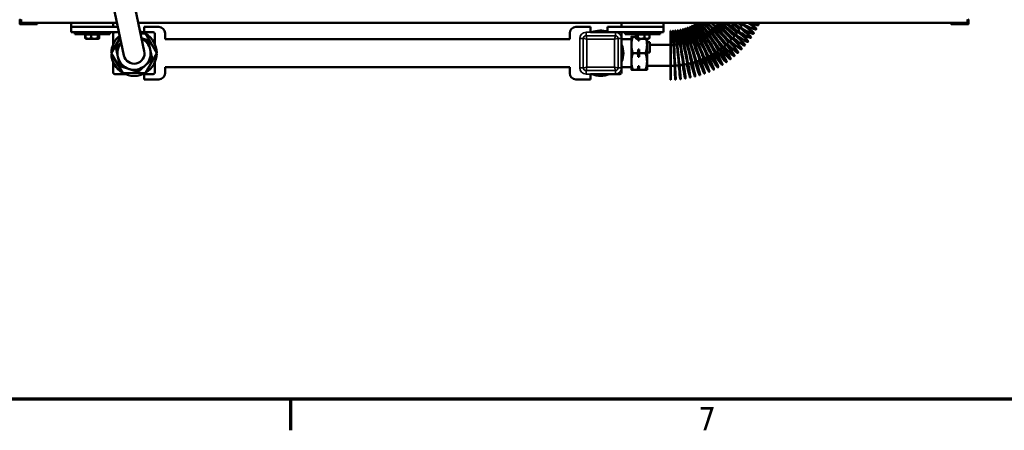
# Model space of a CAD drawing. Header units: inches. Extents: x 1 to 237, y 4 to 150.
# Tile 2 of 209: x 20 to 55, y 6 to 21. Entities that reach past the tile are written whole.
import ezdxf

# ---------------------------------------------------------------- set-up
doc = ezdxf.new("R2010")
doc.units = ezdxf.units.IN
doc.header["$LTSCALE"] = 7
doc.header["$MEASUREMENT"] = 0
for name, color, linetype, lineweight in [('Border (ANSI)', 7, 'Continuous', 70), ('Visible (ANSI)', 7, 'Continuous', 50), ('Visible Narrow (ANSI)', 7, 'Continuous', 35)]:
    doc.layers.add(name, color=color, linetype=linetype, lineweight=lineweight)
doc.styles.add('Dimension Text', font='tahoma.ttf')

# ---------------------------------------------------------------- blocks, each defined once
blk = doc.blocks.new('Borders Default Border')
at = {"layer": 'Border (ANSI)'}
blk.add_line((4.25, 1), (4.25, 0.84), dxfattribs=at)
at = {"layer": 'Border (ANSI)', "flags": 128}
blk.add_lwpolyline([(0.5, 1), (0.5, 21), (33.5, 21), (33.5, 1), (0.5, 1)], dxfattribs=at)
at = {"layer": 'Border (ANSI)', "insert": (6.3378, 0.84), "char_height": 0.12, "attachment_point": 7, "style": 'Dimension Text'}
blk.add_mtext('7', dxfattribs=at)

msp = doc.modelspace()

# ---------------------------------------------------------------- linework, layer by layer
at = {"layer": 'Visible (ANSI)'}
for p, q in [((23.232, 21.896), (23.781, 19.316)), ((24.514, 19.472), (23.966, 22.052)), ((20.053, 20.589), (20.053, 20.444)), ((20.108, 20.484), (20.108, 20.602)), ((20.108, 20.484), (23.532, 20.484)), ((20.678, 20.444), (20.678, 20.484)), ((21.897, 20.334), (21.897, 20.484)), ((23.397, 20.334), (23.397, 20.484)), ((24.299, 20.484), (54.006, 20.484)), ((41.617, 20.334), (41.617, 20.484)), ((43.117, 20.334), (43.117, 20.484)), ((44.298, 20.462), (44.311, 20.471)), ((53.423, 20.484), (53.423, 20.444)), ((54.006, 20.484), (54.006, 20.602)), ((54.048, 20.444), (54.048, 20.589)), ((20.065, 20.432), (20.665, 20.432)), ((21.897, 20.334), (22.233, 20.334)), ((21.897, 20.144), (21.897, 20.334)), ((21.897, 20.144), (22.597, 20.144)), ((22.02, 20.076), (22.02, 20.144)), ((22.233, 20.334), (23.062, 20.334)), ((22.597, 20.144), (22.697, 20.144)), ((22.697, 20.144), (23.457, 20.144)), ((23.062, 20.334), (23.564, 20.334)), ((23.274, 20.076), (23.274, 20.144)), ((23.605, 20.144), (23.457, 20.144)), ((24.837, 20.144), (24.46, 20.144)), ((24.507, 20.144), (24.507, 20.334)), ((24.507, 20.334), (25.037, 20.334)), ((25.257, 20.114), (25.257, 19.894)), ((39.757, 19.894), (39.757, 20.114)), ((39.977, 20.334), (40.507, 20.334)), ((40.507, 20.334), (40.507, 20.144)), ((40.507, 20.144), (41.392, 20.144)), ((40.865, 20.206), (40.878, 20.214)), ((40.878, 20.214), (40.891, 20.206)), ((41.117, 20.334), (41.953, 20.334)), ((41.117, 20.144), (41.117, 20.334)), ((41.392, 20.144), (41.557, 20.144)), ((41.557, 20.144), (42.317, 20.144)), ((41.74, 20.076), (41.74, 20.144)), ((41.953, 20.334), (42.782, 20.334)), ((42.317, 20.144), (42.417, 20.144)), ((42.417, 20.144), (43.117, 20.144)), ((42.782, 20.334), (43.117, 20.334)), ((42.994, 20.076), (42.994, 20.144)), ((43.117, 20.144), (43.117, 20.334)), ((43.363, 18.446), (43.363, 20.196)), ((43.363, 20.196), (43.379, 20.196)), ((43.379, 18.446), (43.379, 20.196)), ((43.452, 20.198), (43.468, 20.199)), ((43.542, 20.205), (43.558, 20.207)), ((43.631, 20.216), (43.646, 20.219)), ((43.719, 20.232), (43.734, 20.235)), ((43.806, 20.252), (43.822, 20.256)), ((43.892, 20.277), (43.907, 20.281)), ((43.977, 20.306), (43.992, 20.311)), ((44.06, 20.339), (44.075, 20.345)), ((44.141, 20.376), (44.156, 20.383)), ((44.221, 20.417), (44.235, 20.425)), ((46.435, 20.247), (46.443, 20.261)), ((46.518, 20.405), (46.525, 20.419)), ((53.435, 20.432), (54.035, 20.432)), ((22.02, 20.076), (23.274, 20.076)), ((22.395, 20.06), (22.395, 19.932)), ((22.395, 20.06), (22.413, 20.06)), ((22.426, 19.914), (22.399, 19.93)), ((22.413, 20.06), (22.413, 19.932)), ((22.413, 20.06), (22.513, 20.06)), ((22.428, 19.913), (22.426, 19.914)), ((22.428, 20.06), (22.428, 20.076)), ((22.428, 19.913), (22.513, 19.913)), ((22.513, 20.06), (22.612, 20.06)), ((22.513, 19.913), (22.729, 19.913)), ((22.612, 20.06), (22.612, 19.932)), ((22.612, 20.06), (22.729, 20.06)), ((22.729, 20.06), (22.847, 20.06)), ((22.729, 19.913), (22.864, 19.913)), ((22.847, 20.06), (22.847, 19.932)), ((22.847, 20.06), (22.864, 20.06)), ((22.864, 20.06), (22.882, 20.06)), ((22.864, 19.913), (22.866, 19.913)), ((22.866, 20.06), (22.866, 20.076)), ((22.866, 19.913), (22.869, 19.914)), ((22.869, 19.914), (22.896, 19.93)), ((22.882, 20.06), (22.9, 20.06)), ((22.882, 20.06), (22.882, 19.932)), ((22.9, 20.06), (22.9, 19.932)), ((23.646, 19.948), (23.328, 19.39)), ((23.397, 20.084), (23.397, 19.706)), ((24.554, 20.106), (24.38, 20.105)), ((24.967, 19.398), (24.554, 20.106)), ((24.897, 20.084), (24.897, 19.706)), ((39.757, 19.894), (25.257, 19.894)), ((41.617, 20.084), (41.617, 19.919)), ((41.617, 19.919), (41.617, 18.869)), ((41.967, 19.894), (41.617, 19.894)), ((41.74, 20.076), (42.994, 20.076)), ((41.967, 19.987), (41.967, 19.691)), ((42.121, 19.987), (42.02, 19.987)), ((42.121, 20.06), (42.121, 19.932)), ((42.121, 20.06), (42.158, 20.06)), ((42.148, 19.913), (42.139, 19.919)), ((42.148, 20.06), (42.148, 20.076)), ((42.148, 19.913), (42.158, 19.913)), ((42.158, 20.06), (42.194, 20.06)), ((42.158, 19.913), (42.317, 19.913)), ((42.194, 20.06), (42.317, 20.06)), ((42.194, 20.06), (42.194, 19.932)), ((42.21, 19.855), (42.21, 19.913)), ((42.243, 19.855), (42.21, 19.855)), ((42.243, 19.855), (42.243, 19.913)), ((42.317, 20.06), (42.44, 20.06)), ((42.317, 19.913), (42.527, 19.913)), ((42.44, 20.06), (42.527, 20.06)), ((42.44, 20.06), (42.44, 19.932)), ((42.527, 20.06), (42.614, 20.06)), ((42.527, 19.691), (42.527, 19.913)), ((42.527, 19.913), (42.586, 19.913)), ((42.527, 19.786), (42.623, 19.786)), ((42.586, 20.06), (42.586, 20.076)), ((42.586, 19.913), (42.596, 19.919)), ((42.614, 20.06), (42.614, 19.932)), ((42.623, 19.786), (42.623, 19.422)), ((46.141, 19.803), (46.151, 19.816)), ((46.247, 19.946), (46.256, 19.959)), ((46.345, 20.094), (46.353, 20.108)), ((41.967, 19.691), (41.967, 19.097)), ((42.21, 19.262), (42.21, 19.526)), ((42.21, 19.526), (42.243, 19.526)), ((42.243, 19.262), (42.243, 19.526)), ((42.527, 19.097), (42.527, 19.691)), ((42.527, 19.422), (42.623, 19.422)), ((42.623, 19.696), (43.363, 19.696)), ((45.783, 19.409), (45.795, 19.42)), ((45.909, 19.534), (45.92, 19.546)), ((46.028, 19.666), (46.039, 19.678)), ((23.328, 19.39), (23.741, 18.682)), ((23.397, 19.081), (23.397, 18.704)), ((24.561, 18.686), (24.967, 19.398)), ((24.897, 19.081), (24.897, 18.704)), ((41.967, 19.097), (41.967, 18.8)), ((42.199, 19.394), (42.02, 19.394)), ((42.243, 19.262), (42.21, 19.262)), ((42.474, 19.394), (42.254, 19.394)), ((42.527, 18.8), (42.527, 19.097)), ((45.369, 19.073), (45.382, 19.082)), ((45.513, 19.178), (45.525, 19.187)), ((45.651, 19.29), (45.663, 19.3)), ((39.757, 18.894), (25.257, 18.894)), ((25.257, 18.894), (25.257, 18.674)), ((39.757, 18.674), (39.757, 18.894)), ((41.967, 18.894), (41.617, 18.894)), ((41.617, 18.869), (41.617, 18.704)), ((42.199, 18.8), (42.02, 18.8)), ((42.21, 18.8), (42.21, 18.933)), ((42.21, 18.933), (42.243, 18.933)), ((42.243, 18.8), (42.21, 18.8)), ((42.243, 18.8), (42.243, 18.933)), ((42.474, 18.8), (42.254, 18.8)), ((42.527, 18.946), (43.363, 18.946)), ((44.747, 18.729), (44.762, 18.736)), ((44.909, 18.803), (44.924, 18.81)), ((45.067, 18.885), (45.081, 18.893)), ((45.22, 18.975), (45.234, 18.984)), ((23.835, 18.644), (23.457, 18.644)), ((23.741, 18.682), (24.561, 18.686)), ((24.837, 18.644), (24.46, 18.644)), ((24.507, 18.454), (24.507, 18.644)), ((25.037, 18.454), (24.507, 18.454)), ((40.507, 18.454), (39.977, 18.454)), ((41.392, 18.644), (40.507, 18.644)), ((40.507, 18.644), (40.507, 18.454)), ((40.857, 18.574), (40.844, 18.582)), ((40.87, 18.581), (40.857, 18.574)), ((41.557, 18.644), (41.392, 18.644)), ((43.363, 18.446), (43.379, 18.446)), ((43.54, 18.45), (43.556, 18.451)), ((43.718, 18.464), (43.734, 18.466)), ((43.894, 18.486), (43.91, 18.489)), ((44.069, 18.518), (44.085, 18.521)), ((44.243, 18.558), (44.258, 18.562)), ((44.414, 18.606), (44.429, 18.611)), ((44.582, 18.664), (44.597, 18.669))]:
    msp.add_line(p, q, dxfattribs=at)
for centre, radius, start, end in [((20.065, 20.589), 0.0125, 90, 180), ((54.035, 20.589), 0.0125, 0, 90), ((20.065, 20.444), 0.0125, 180, 270), ((20.665, 20.444), 0.0125, 270, 0), ((23.457, 20.084), 0.06, 90, 180), ((24.147, 19.394), 0.812, 61.1853, 74.5136), ((24.837, 20.084), 0.06, 0, 90), ((25.037, 20.114), 0.22, 0, 90), ((39.977, 20.114), 0.22, 90, 180), ((40.867, 19.394), 0.812, 72.0798, 112.6199), ((41.557, 20.084), 0.06, 0, 90), ((53.435, 20.444), 0.0125, 180, 270), ((54.035, 20.444), 0.0125, 270, 0), ((24.147, 19.394), 0.812, 129.4864, 179.3679), ((24.147, 19.394), 0.594, 141.1471, 192.3816), ((24.147, 19.394), 0.594, 12.3816, 62.8529), ((24.147, 19.394), 0.812, 1.1853, 59.3679), ((40.867, 19.394), 0.812, 139.8242, 139.8251), ((40.867, 19.394), 0.812, 130.1749, 130.1758), ((24.147, 19.394), 0.375, 192, 12), ((24.147, 19.394), 0.594, 312.3816, 12.3816), ((40.867, 19.394), 0.812, 337.3801, 22.6199), ((24.147, 19.394), 0.812, 181.1853, 239.3679), ((24.147, 19.394), 0.594, 192.3816, 252.3816), ((24.147, 19.394), 0.812, 301.1853, 359.3679), ((23.457, 18.704), 0.06, 180, 270), ((24.147, 19.394), 0.594, 252.3816, 312.3816), ((24.837, 18.704), 0.06, 270, 0), ((40.867, 19.394), 0.812, 220.1749, 220.1758), ((40.867, 19.394), 0.812, 229.8242, 229.8251), ((40.867, 19.394), 0.812, 310.1749, 310.1758), ((40.867, 19.394), 0.812, 319.8242, 319.8251), ((41.557, 18.704), 0.06, 270, 0), ((24.147, 19.394), 0.812, 241.1853, 299.3679), ((25.037, 18.674), 0.22, 270, 0), ((39.977, 18.674), 0.22, 180, 270), ((40.867, 19.394), 0.812, 247.3801, 292.6199)]:
    msp.add_arc(centre, radius, start, end, dxfattribs=at)
for centre, major_axis, ratio, start_param, end_param in [((44.644, 19.651), (-0.423, 0.766), 0.046514, 2.013424, 7.410694), ((44.759, 19.719), (-0.461, 0.744), 0.050699, 2.013371, 7.410623), ((44.773, 19.727), (-0.461, 0.744), 0.050699, 3.141593, 6.283185), ((44.871, 19.792), (-0.498, 0.719), 0.054754, 0.241639, 1.127362), ((44.871, 19.792), (-0.498, 0.719), 0.054754, 2.013314, 5.965715), ((44.884, 19.801), (-0.498, 0.719), 0.054754, 3.141593, 5.923059), ((44.979, 19.871), (-0.534, 0.693), 0.058668, 0.442281, 1.127284), ((44.979, 19.871), (0.534, -0.693), 0.058668, 5.154848, 8.892152), ((44.991, 19.881), (0.534, -0.693), 0.058668, 0, 2.579768), ((45.082, 19.955), (-0.568, 0.665), 0.062431, 0.600254, 1.127204), ((45.082, 19.955), (0.568, -0.665), 0.062431, 5.154788, 8.717928), ((45.094, 19.965), (0.568, -0.665), 0.062431, 0, 2.409542), ((45.182, 20.044), (-0.601, 0.636), 0.066035, 0.74643, 0.961986), ((45.182, 20.044), (0.601, -0.636), 0.066035, 5.154727, 8.553547), ((45.193, 20.055), (0.601, -0.636), 0.066035, 0, 2.246808), ((45.276, 20.138), (0.633, -0.604), 0.069468, 5.154666, 8.388105), ((45.287, 20.15), (0.633, -0.604), 0.069468, 0, 2.081911), ((45.366, 20.237), (0.284, -0.245), 0.072724, 0, 3.141593), ((45.366, 20.237), (0.663, -0.571), 0.072724, 5.154604, 8.214518), ((45.376, 20.249), (0.663, -0.571), 0.072724, 0, 1.908118), ((45.45, 20.34), (0.296, -0.23), 0.075792, 0, 2.142936), ((45.45, 20.34), (0.691, -0.537), 0.075792, 5.154544, 8.025962), ((45.46, 20.353), (0.691, -0.537), 0.075792, 0, 1.718647), ((45.529, 20.448), (0.307, -0.215), 0.078667, 0, 1.626896), ((45.529, 20.448), (0.717, -0.501), 0.078667, 5.154485, 7.813728), ((45.539, 20.461), (0.717, -0.501), 0.078667, 0, 1.504591), ((45.603, 20.559), (0.318, -0.199), 0.081339, 0, 1.05872), ((45.603, 20.559), (0.742, -0.464), 0.081339, 5.154428, 7.563996), ((45.612, 20.572), (0.742, -0.464), 0.081339, 0, 1.251497), ((45.671, 20.674), (0.764, -0.426), 0.083802, 5.154374, 7.24892), ((45.679, 20.687), (0.764, -0.426), 0.083802, 0, 0.929413), ((45.733, 20.792), (0.785, -0.387), 0.086051, 5.440213, 6.780406), ((45.74, 20.806), (0.785, -0.387), 0.086051, 0, 0.436196), ((43.496, 19.324), (-0.044, 0.874), 0.004855, 2.013704, 7.411066), ((43.512, 19.325), (-0.044, 0.874), 0.004855, 3.141593, 6.283185), ((43.63, 19.334), (-0.088, 0.871), 0.009697, 2.013695, 7.411054), ((43.646, 19.336), (-0.088, 0.871), 0.009697, 3.141593, 6.283185), ((43.762, 19.351), (-0.132, 0.865), 0.014514, 2.01368, 7.411034), ((43.778, 19.354), (-0.132, 0.865), 0.014514, 3.141593, 6.283185), ((43.894, 19.375), (-0.175, 0.857), 0.019294, 2.013659, 7.411006), ((43.91, 19.378), (-0.175, 0.857), 0.019294, 3.141593, 6.283185), ((44.024, 19.405), (-0.218, 0.847), 0.024024, 2.013632, 7.41097), ((44.04, 19.409), (-0.218, 0.847), 0.024024, 3.141593, 6.283185), ((44.153, 19.442), (-0.261, 0.835), 0.028693, 2.0136, 7.410927), ((44.168, 19.446), (-0.261, 0.835), 0.028693, 3.141593, 6.283185), ((44.28, 19.485), (-0.303, 0.821), 0.033288, 2.013562, 7.410878), ((44.295, 19.49), (-0.303, 0.821), 0.033288, 3.141593, 6.283185), ((44.404, 19.534), (-0.344, 0.805), 0.037797, 2.01352, 7.410822), ((44.418, 19.54), (-0.344, 0.805), 0.037797, 3.141593, 6.283185), ((44.525, 19.59), (-0.384, 0.786), 0.04221, 2.013474, 7.41076), ((44.54, 19.597), (-0.384, 0.786), 0.04221, 3.141593, 6.283185), ((44.658, 19.659), (-0.423, 0.766), 0.046514, 3.141593, 6.283185), ((44.979, 19.871), (0.229, -0.297), 0.058668, 0, 3.141593), ((45.082, 19.955), (0.244, -0.285), 0.062431, 0, 3.141593), ((45.182, 20.044), (0.258, -0.272), 0.066035, 0, 3.141593), ((45.276, 20.138), (0.271, -0.259), 0.069468, 0, 3.141593), ((44.024, 19.405), (0.094, -0.363), 0.024024, 0, 3.141593), ((44.153, 19.442), (0.112, -0.358), 0.028693, 0, 3.141593), ((44.28, 19.485), (0.13, -0.352), 0.033288, 0, 3.141593), ((44.404, 19.534), (0.147, -0.345), 0.037797, 0, 3.141593), ((44.525, 19.59), (0.165, -0.337), 0.04221, 0, 3.141593), ((44.644, 19.651), (0.181, -0.328), 0.046514, 0, 3.141593), ((44.759, 19.719), (0.198, -0.319), 0.050699, 0, 3.141593), ((44.871, 19.792), (0.214, -0.308), 0.054754, 0, 3.141593), ((43.496, 19.324), (0.019, -0.375), 0.004855, 0, 3.141593), ((43.63, 19.334), (0.038, -0.373), 0.009697, 0, 3.141593), ((43.762, 19.351), (0.057, -0.371), 0.014514, 0, 3.141593), ((43.894, 19.375), (0.075, -0.367), 0.019294, 0, 3.141593)]:
    msp.add_ellipse(centre, major_axis=major_axis, ratio=ratio, start_param=start_param, end_param=end_param, dxfattribs=at)
for points, knots in [([(45.053, 20.449), (45.054, 20.45), (45.055, 20.451), (45.06, 20.457), (45.065, 20.462), (45.073, 20.472), (45.078, 20.477), (45.082, 20.482)], [2.41290572, 2.41290572, 2.41290572, 2.41290572, 2.41475704, 2.41475704, 2.4234789, 2.4234789, 2.43220076, 2.43220076, 2.43220076, 2.43220076]), ([(45.963, 20.428), (45.966, 20.433), (45.969, 20.438), (45.976, 20.451), (45.981, 20.459), (45.988, 20.473), (45.991, 20.478), (45.995, 20.484)], [2.61091916, 2.61091916, 2.61091916, 2.61091916, 2.61673889, 2.61673889, 2.62581152, 2.62581152, 2.63218273, 2.63218273, 2.63218273, 2.63218273]), ([(44.706, 20.135), (44.71, 20.138), (44.714, 20.141), (44.724, 20.148), (44.729, 20.152), (44.739, 20.16), (44.745, 20.164), (44.75, 20.168)], [2.20504614, 2.20504614, 2.20504614, 2.20504614, 2.21207322, 2.21207322, 2.22079529, 2.22079529, 2.22951737, 2.22951737, 2.22951737, 2.22951737]), ([(44.799, 20.207), (44.802, 20.209), (44.805, 20.212), (44.814, 20.219), (44.819, 20.223), (44.829, 20.232), (44.834, 20.236), (44.839, 20.24)], [2.25709195, 2.25709195, 2.25709195, 2.25709195, 2.26274417, 2.26274417, 2.27146619, 2.27146619, 2.28018822, 2.28018822, 2.28018822, 2.28018822]), ([(44.888, 20.283), (44.89, 20.285), (44.893, 20.288), (44.9, 20.294), (44.905, 20.299), (44.914, 20.308), (44.919, 20.312), (44.924, 20.317)], [2.30908613, 2.30908613, 2.30908613, 2.30908613, 2.31341513, 2.31341513, 2.3221371, 2.3221371, 2.33085907, 2.33085907, 2.33085907, 2.33085907]), ([(44.973, 20.364), (44.974, 20.366), (44.976, 20.367), (44.982, 20.374), (44.987, 20.378), (44.996, 20.388), (45, 20.393), (45.005, 20.397)], [2.36102517, 2.36102517, 2.36102517, 2.36102517, 2.36408609, 2.36408609, 2.372808, 2.372808, 2.38152991, 2.38152991, 2.38152991, 2.38152991]), ([(45.697, 20.048), (45.702, 20.055), (45.707, 20.061), (45.718, 20.074), (45.724, 20.082), (45.735, 20.096), (45.741, 20.103), (45.746, 20.11)], [2.45663064, 2.45663064, 2.45663064, 2.45663064, 2.46472651, 2.46472651, 2.47379906, 2.47379906, 2.48287161, 2.48287161, 2.48287161, 2.48287161]), ([(45.792, 20.171), (45.797, 20.176), (45.801, 20.182), (45.81, 20.196), (45.816, 20.203), (45.826, 20.218), (45.832, 20.225), (45.837, 20.233)], [2.50811181, 2.50811181, 2.50811181, 2.50811181, 2.5153973, 2.5153973, 2.52446988, 2.52446988, 2.53354246, 2.53354246, 2.53354246, 2.53354246]), ([(45.881, 20.297), (45.884, 20.303), (45.888, 20.308), (45.897, 20.321), (45.901, 20.329), (45.911, 20.344), (45.916, 20.352), (45.921, 20.36)], [2.55954199, 2.55954199, 2.55954199, 2.55954199, 2.56606809, 2.56606809, 2.5751407, 2.5751407, 2.58421331, 2.58421331, 2.58421331, 2.58421331]), ([(43.85, 19.749), (43.851, 19.749), (43.852, 19.749), (43.86, 19.751), (43.867, 19.752), (43.88, 19.755), (43.886, 19.757), (43.899, 19.76), (43.905, 19.762), (43.918, 19.765), (43.924, 19.766), (43.931, 19.768)], [1.78726977, 1.78726977, 1.78726977, 1.78726977, 1.78926104, 1.78926104, 1.79798342, 1.79798342, 1.8067058, 1.8067058, 1.81542819, 1.81542819, 1.82415057, 1.82415057, 1.82415057, 1.82415057]), ([(43.965, 19.777), (43.965, 19.777), (43.965, 19.777), (43.972, 19.779), (43.978, 19.781), (43.991, 19.784), (43.997, 19.786), (44.01, 19.79), (44.016, 19.792), (44.029, 19.796), (44.035, 19.797), (44.041, 19.799)], [1.83959237, 1.83959237, 1.83959237, 1.83959237, 1.83993198, 1.83993198, 1.84865434, 1.84865434, 1.8573767, 1.8573767, 1.86609906, 1.86609906, 1.87482142, 1.87482142, 1.87482142, 1.87482142]), ([(44.078, 19.811), (44.083, 19.813), (44.089, 19.815), (44.1, 19.819), (44.106, 19.821), (44.119, 19.825), (44.125, 19.827), (44.137, 19.832), (44.144, 19.834), (44.15, 19.836)], [1.89189427, 1.89189427, 1.89189427, 1.89189427, 1.89932528, 1.89932528, 1.90804761, 1.90804761, 1.91676994, 1.91676994, 1.92549227, 1.92549227, 1.92549227, 1.92549227]), ([(44.189, 19.851), (44.193, 19.853), (44.198, 19.855), (44.208, 19.859), (44.214, 19.861), (44.226, 19.866), (44.232, 19.869), (44.244, 19.874), (44.25, 19.876), (44.256, 19.879)], [1.9441714, 1.9441714, 1.9441714, 1.9441714, 1.94999623, 1.94999623, 1.95871853, 1.95871853, 1.96744082, 1.96744082, 1.97616312, 1.97616312, 1.97616312, 1.97616312]), ([(44.298, 19.897), (44.301, 19.899), (44.304, 19.9), (44.313, 19.904), (44.319, 19.907), (44.331, 19.912), (44.337, 19.915), (44.349, 19.921), (44.355, 19.924), (44.361, 19.927)], [1.99641972, 1.99641972, 1.99641972, 1.99641972, 2.00066719, 2.00066719, 2.00938945, 2.00938945, 2.01811171, 2.01811171, 2.02683397, 2.02683397, 2.02683397, 2.02683397]), ([(44.405, 19.949), (44.407, 19.95), (44.409, 19.951), (44.416, 19.954), (44.422, 19.958), (44.434, 19.964), (44.439, 19.967), (44.451, 19.973), (44.457, 19.976), (44.463, 19.979)], [2.04863524, 2.04863524, 2.04863524, 2.04863524, 2.05133817, 2.05133817, 2.06006038, 2.06006038, 2.0687826, 2.0687826, 2.07750482, 2.07750482, 2.07750482, 2.07750482]), ([(44.508, 20.005), (44.509, 20.006), (44.51, 20.006), (44.516, 20.01), (44.522, 20.013), (44.533, 20.02), (44.539, 20.024), (44.55, 20.03), (44.556, 20.034), (44.561, 20.037)], [2.10081405, 2.10081405, 2.10081405, 2.10081405, 2.10200915, 2.10200915, 2.11073132, 2.11073132, 2.1194535, 2.1194535, 2.12817567, 2.12817567, 2.12817567, 2.12817567]), ([(44.609, 20.068), (44.614, 20.071), (44.619, 20.075), (44.63, 20.082), (44.636, 20.085), (44.646, 20.093), (44.652, 20.096), (44.657, 20.1)], [2.15295227, 2.15295227, 2.15295227, 2.15295227, 2.16140227, 2.16140227, 2.17012439, 2.17012439, 2.17884652, 2.17884652, 2.17884652, 2.17884652]), ([(45.375, 19.713), (45.376, 19.714), (45.378, 19.715), (45.386, 19.722), (45.393, 19.728), (45.406, 19.741), (45.413, 19.747), (45.426, 19.759), (45.433, 19.766), (45.439, 19.772)], [2.30190324, 2.30190324, 2.30190324, 2.30190324, 2.30364169, 2.30364169, 2.31271415, 2.31271415, 2.32178661, 2.32178661, 2.33085907, 2.33085907, 2.33085907, 2.33085907]), ([(45.488, 19.819), (45.489, 19.82), (45.489, 19.82), (45.496, 19.827), (45.503, 19.834), (45.516, 19.847), (45.522, 19.853), (45.535, 19.866), (45.541, 19.873), (45.547, 19.879)], [2.35352404, 2.35352404, 2.35352404, 2.35352404, 2.35431245, 2.35431245, 2.36338494, 2.36338494, 2.37245743, 2.37245743, 2.38152991, 2.38152991, 2.38152991, 2.38152991]), ([(45.596, 19.931), (45.602, 19.938), (45.608, 19.945), (45.62, 19.958), (45.626, 19.965), (45.638, 19.978), (45.644, 19.985), (45.65, 19.992)], [2.40510063, 2.40510063, 2.40510063, 2.40510063, 2.41405573, 2.41405573, 2.42312825, 2.42312825, 2.43220076, 2.43220076, 2.43220076, 2.43220076]), ([(43.379, 19.696), (43.385, 19.696), (43.392, 19.696), (43.405, 19.696), (43.412, 19.697), (43.425, 19.697), (43.431, 19.697), (43.445, 19.697), (43.451, 19.698), (43.464, 19.698), (43.471, 19.699), (43.477, 19.699)], [1.57785502, 1.57785502, 1.57785502, 1.57785502, 1.58657745, 1.58657745, 1.59529988, 1.59529988, 1.60402231, 1.60402231, 1.61274475, 1.61274475, 1.62146718, 1.62146718, 1.62146718, 1.62146718]), ([(43.497, 19.7), (43.503, 19.7), (43.508, 19.701), (43.52, 19.701), (43.526, 19.702), (43.539, 19.703), (43.546, 19.703), (43.559, 19.704), (43.566, 19.705), (43.579, 19.706), (43.585, 19.707), (43.592, 19.708)], [1.63021905, 1.63021905, 1.63021905, 1.63021905, 1.63724832, 1.63724832, 1.64597074, 1.64597074, 1.65469317, 1.65469317, 1.6634156, 1.6634156, 1.67213803, 1.67213803, 1.67213803, 1.67213803]), ([(43.616, 19.71), (43.62, 19.711), (43.624, 19.711), (43.634, 19.712), (43.641, 19.713), (43.654, 19.715), (43.66, 19.716), (43.673, 19.717), (43.68, 19.718), (43.693, 19.72), (43.699, 19.721), (43.706, 19.722)], [1.68257896, 1.68257896, 1.68257896, 1.68257896, 1.6879192, 1.6879192, 1.69664162, 1.69664162, 1.70536404, 1.70536404, 1.71408646, 1.71408646, 1.72280887, 1.72280887, 1.72280887, 1.72280887]), ([(43.733, 19.726), (43.736, 19.727), (43.738, 19.727), (43.748, 19.729), (43.754, 19.73), (43.767, 19.732), (43.774, 19.733), (43.787, 19.736), (43.793, 19.737), (43.806, 19.74), (43.812, 19.741), (43.819, 19.742)], [1.73493059, 1.73493059, 1.73493059, 1.73493059, 1.73859011, 1.73859011, 1.74731251, 1.74731251, 1.75603492, 1.75603492, 1.76475732, 1.76475732, 1.77347972, 1.77347972, 1.77347972, 1.77347972]), ([(45.004, 19.43), (45.008, 19.433), (45.012, 19.435), (45.024, 19.443), (45.032, 19.448), (45.047, 19.458), (45.054, 19.463), (45.069, 19.473), (45.077, 19.479), (45.084, 19.484)], [2.14680089, 2.14680089, 2.14680089, 2.14680089, 2.15162941, 2.15162941, 2.16070178, 2.16070178, 2.16977415, 2.16977415, 2.17884652, 2.17884652, 2.17884652, 2.17884652]), ([(45.133, 19.518), (45.136, 19.52), (45.139, 19.522), (45.149, 19.53), (45.157, 19.535), (45.171, 19.546), (45.179, 19.552), (45.193, 19.563), (45.2, 19.568), (45.208, 19.574)], [2.19853904, 2.19853904, 2.19853904, 2.19853904, 2.20230017, 2.20230017, 2.21137257, 2.21137257, 2.22044497, 2.22044497, 2.22951737, 2.22951737, 2.22951737, 2.22951737]), ([(45.257, 19.612), (45.259, 19.614), (45.261, 19.616), (45.27, 19.623), (45.277, 19.629), (45.291, 19.641), (45.298, 19.646), (45.312, 19.658), (45.319, 19.664), (45.326, 19.67)], [2.25024071, 2.25024071, 2.25024071, 2.25024071, 2.25297094, 2.25297094, 2.26204336, 2.26204336, 2.27111579, 2.27111579, 2.28018822, 2.28018822, 2.28018822, 2.28018822]), ([(44.152, 19.051), (44.154, 19.051), (44.157, 19.052), (44.169, 19.055), (44.177, 19.058), (44.195, 19.063), (44.204, 19.065), (44.221, 19.07), (44.23, 19.073), (44.247, 19.078), (44.256, 19.081), (44.265, 19.084)], [1.83576509, 1.83576509, 1.83576509, 1.83576509, 1.83853248, 1.83853248, 1.84760471, 1.84760471, 1.85667695, 1.85667695, 1.86574919, 1.86574919, 1.87482142, 1.87482142, 1.87482142, 1.87482142]), ([(44.302, 19.095), (44.303, 19.096), (44.305, 19.096), (44.315, 19.1), (44.323, 19.102), (44.341, 19.108), (44.349, 19.111), (44.366, 19.117), (44.375, 19.12), (44.392, 19.126), (44.401, 19.13), (44.409, 19.133)], [1.88766188, 1.88766188, 1.88766188, 1.88766188, 1.88920326, 1.88920326, 1.89827551, 1.89827551, 1.90734777, 1.90734777, 1.91642002, 1.91642002, 1.92549227, 1.92549227, 1.92549227, 1.92549227]), ([(44.449, 19.148), (44.449, 19.148), (44.449, 19.148), (44.458, 19.151), (44.467, 19.155), (44.484, 19.161), (44.492, 19.165), (44.509, 19.172), (44.517, 19.175), (44.534, 19.182), (44.543, 19.186), (44.551, 19.189)], [1.9395397, 1.9395397, 1.9395397, 1.9395397, 1.93987403, 1.93987403, 1.9489463, 1.9489463, 1.95801858, 1.95801858, 1.96709085, 1.96709085, 1.97616312, 1.97616312, 1.97616312, 1.97616312]), ([(44.593, 19.207), (44.601, 19.211), (44.608, 19.214), (44.624, 19.221), (44.632, 19.225), (44.649, 19.233), (44.657, 19.237), (44.673, 19.245), (44.682, 19.249), (44.69, 19.253)], [1.9913955, 1.9913955, 1.9913955, 1.9913955, 1.99961709, 1.99961709, 2.00868938, 2.00868938, 2.01776168, 2.01776168, 2.02683397, 2.02683397, 2.02683397, 2.02683397]), ([(44.734, 19.275), (44.74, 19.278), (44.747, 19.281), (44.761, 19.288), (44.769, 19.293), (44.785, 19.301), (44.793, 19.306), (44.809, 19.314), (44.817, 19.319), (44.825, 19.323)], [2.04322626, 2.04322626, 2.04322626, 2.04322626, 2.05028787, 2.05028787, 2.05936019, 2.05936019, 2.0684325, 2.0684325, 2.07750482, 2.07750482, 2.07750482, 2.07750482]), ([(44.871, 19.349), (44.876, 19.352), (44.881, 19.355), (44.894, 19.362), (44.902, 19.367), (44.918, 19.376), (44.926, 19.381), (44.941, 19.391), (44.949, 19.395), (44.957, 19.4)], [2.09502902, 2.09502902, 2.09502902, 2.09502902, 2.10095864, 2.10095864, 2.11003098, 2.11003098, 2.11910333, 2.11910333, 2.12817567, 2.12817567, 2.12817567, 2.12817567]), ([(43.379, 18.946), (43.388, 18.946), (43.397, 18.946), (43.415, 18.946), (43.424, 18.947), (43.442, 18.947), (43.452, 18.947), (43.47, 18.948), (43.479, 18.948), (43.497, 18.949), (43.506, 18.949), (43.515, 18.95)], [1.57610619, 1.57610619, 1.57610619, 1.57610619, 1.58517839, 1.58517839, 1.59425059, 1.59425059, 1.60332278, 1.60332278, 1.61239498, 1.61239498, 1.62146718, 1.62146718, 1.62146718, 1.62146718]), ([(43.535, 18.951), (43.543, 18.951), (43.551, 18.952), (43.568, 18.953), (43.577, 18.954), (43.595, 18.955), (43.604, 18.956), (43.622, 18.957), (43.631, 18.958), (43.649, 18.96), (43.658, 18.96), (43.668, 18.961)], [1.62805075, 1.62805075, 1.62805075, 1.62805075, 1.63584923, 1.63584923, 1.64492143, 1.64492143, 1.65399363, 1.65399363, 1.66306583, 1.66306583, 1.67213803, 1.67213803, 1.67213803, 1.67213803]), ([(43.691, 18.964), (43.698, 18.965), (43.704, 18.965), (43.72, 18.967), (43.729, 18.968), (43.747, 18.97), (43.756, 18.972), (43.774, 18.974), (43.783, 18.975), (43.801, 18.978), (43.81, 18.979), (43.819, 18.981)], [1.6799921, 1.6799921, 1.6799921, 1.6799921, 1.68652006, 1.68652006, 1.69559226, 1.69559226, 1.70466447, 1.70466447, 1.71373667, 1.71373667, 1.72280887, 1.72280887, 1.72280887, 1.72280887]), ([(43.846, 18.985), (43.851, 18.986), (43.857, 18.987), (43.871, 18.989), (43.88, 18.99), (43.898, 18.994), (43.907, 18.995), (43.925, 18.999), (43.934, 19), (43.951, 19.004), (43.96, 19.006), (43.969, 19.007)], [1.73192706, 1.73192706, 1.73192706, 1.73192706, 1.73719088, 1.73719088, 1.74626309, 1.74626309, 1.7553353, 1.7553353, 1.76440751, 1.76440751, 1.77347972, 1.77347972, 1.77347972, 1.77347972]), ([(44, 19.014), (44.004, 19.015), (44.008, 19.016), (44.021, 19.018), (44.029, 19.02), (44.047, 19.024), (44.056, 19.026), (44.074, 19.031), (44.083, 19.033), (44.1, 19.037), (44.109, 19.039), (44.118, 19.042)], [1.78385244, 1.78385244, 1.78385244, 1.78385244, 1.78786168, 1.78786168, 1.79693391, 1.79693391, 1.80600613, 1.80600613, 1.81507835, 1.81507835, 1.82415057, 1.82415057, 1.82415057, 1.82415057])]:
    msp.add_open_spline(points, degree=3, knots=knots, dxfattribs=at)
for points, weights in [([(22.395, 19.932), (22.408, 19.925), (22.42, 19.921)], [1, 1.01352894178, 1.01741314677]), ([(22.399, 19.93), (22.397, 19.931), (22.395, 19.932)], [1.00424704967, 1.00225783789, 1]), ([(22.426, 19.914), (22.42, 19.918), (22.413, 19.932)], [1.01436632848, 1.02833192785, 1]), ([(22.413, 19.932), (22.466, 19.913), (22.513, 19.913)], [1, 1.0379548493, 1]), ([(22.513, 19.913), (22.559, 19.913), (22.612, 19.932)], [1, 1.0379548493, 1]), ([(22.612, 19.932), (22.675, 19.913), (22.729, 19.913)], [1, 1.0379548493, 1]), ([(22.729, 19.913), (22.784, 19.913), (22.847, 19.932)], [1, 1.0379548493, 1]), ([(22.847, 19.932), (22.856, 19.913), (22.864, 19.913)], [1, 1.0379548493, 1]), ([(22.864, 19.913), (22.872, 19.913), (22.882, 19.932)], [1, 1.0379548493, 1]), ([(22.874, 19.92), (22.887, 19.924), (22.9, 19.932)], [1.01839284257, 1.01564667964, 1]), ([(23.683, 19.774), (23.595, 19.694), (23.494, 19.602)], [1.48826277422, 1.46708320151, 1.38868741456]), ([(24.654, 19.856), (24.527, 19.896), (24.416, 19.932)], [1.38868741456, 1.46468789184, 1.48691511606]), ([(24.728, 19.521), (24.693, 19.677), (24.654, 19.856)], [1.4961027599, 1.4961027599, 1.38868741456]), ([(41.967, 19.987), (41.967, 19.987), (42.02, 19.987)], [1, 1.07908713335, 1.08082679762]), ([(42.02, 19.987), (41.967, 19.828), (41.967, 19.691)], [1.08082679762, 1.07908713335, 1]), ([(42.121, 19.932), (42.141, 19.913), (42.158, 19.913)], [1, 1.0379548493, 1]), ([(42.158, 19.913), (42.175, 19.913), (42.194, 19.932)], [1, 1.0379548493, 1]), ([(42.194, 19.932), (42.26, 19.913), (42.317, 19.913)], [1, 1.0379548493, 1]), ([(42.21, 19.855), (42.208, 19.884), (42.206, 19.913)], [1, 1.00497073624, 1.00718614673]), ([(42.248, 19.913), (42.245, 19.884), (42.243, 19.855)], [1.00718614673, 1.00497073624, 1]), ([(42.317, 19.913), (42.374, 19.913), (42.44, 19.932)], [1, 1.0379548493, 1]), ([(42.44, 19.932), (42.487, 19.913), (42.527, 19.913)], [1, 1.0379548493, 1]), ([(42.527, 19.691), (42.527, 19.797), (42.497, 19.913)], [1, 1.06000043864, 1.07548209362]), ([(42.527, 19.913), (42.567, 19.913), (42.614, 19.932)], [1, 1.0379548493, 1]), ([(42.614, 19.932), (42.604, 19.923), (42.596, 19.919)], [1, 1.0174553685, 1.0188553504]), ([(23.494, 19.602), (23.533, 19.422), (23.567, 19.267)], [1.38868741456, 1.4961027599, 1.4961027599]), ([(24.801, 19.186), (24.762, 19.366), (24.728, 19.521)], [1.38868741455, 1.49610275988, 1.49610275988]), ([(41.967, 19.691), (41.967, 19.553), (42.02, 19.394)], [1, 1.07908713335, 1.08082679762]), ([(42.199, 19.394), (42.206, 19.463), (42.21, 19.526)], [1.00845067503, 1.01112012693, 1]), ([(42.243, 19.526), (42.247, 19.463), (42.254, 19.394)], [1, 1.01112012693, 1.00845067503]), ([(42.474, 19.394), (42.527, 19.553), (42.527, 19.691)], [1.08082679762, 1.07908713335, 1]), ([(23.567, 19.267), (23.601, 19.111), (23.641, 18.932)], [1.4961027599, 1.4961027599, 1.38868741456]), ([(24.548, 18.955), (24.665, 19.062), (24.801, 19.186)], [1.49610275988, 1.49610275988, 1.38868741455]), ([(42.02, 19.394), (41.967, 19.235), (41.967, 19.097)], [1.08082679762, 1.07908713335, 1]), ([(41.967, 19.097), (41.967, 18.959), (42.02, 18.8)], [1, 1.07908713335, 1.08082679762]), ([(42.21, 19.262), (42.206, 19.325), (42.199, 19.394)], [1, 1.01112012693, 1.00845067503]), ([(42.254, 19.394), (42.247, 19.325), (42.243, 19.262)], [1.00845067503, 1.01112012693, 1]), ([(42.527, 19.097), (42.527, 19.235), (42.474, 19.394)], [1, 1.07908713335, 1.08082679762]), ([(42.474, 18.8), (42.527, 18.959), (42.527, 19.097)], [1.08082679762, 1.07908713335, 1]), ([(23.641, 18.932), (23.816, 18.876), (23.968, 18.828)], [1.38868741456, 1.4961027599, 1.4961027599]), ([(23.968, 18.828), (24.119, 18.78), (24.294, 18.724)], [1.4961027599, 1.4961027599, 1.38868741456]), ([(24.294, 18.724), (24.43, 18.848), (24.548, 18.955)], [1.38868741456, 1.4961027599, 1.4961027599]), ([(42.02, 18.8), (41.967, 18.8), (41.967, 18.8)], [1.08082679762, 1.07908713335, 1]), ([(42.199, 18.8), (42.206, 18.87), (42.21, 18.933)], [1.00845067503, 1.01112012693, 1]), ([(42.21, 18.8), (42.206, 18.8), (42.199, 18.8)], [1, 1.01112012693, 1.00845067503]), ([(42.243, 18.933), (42.247, 18.87), (42.254, 18.8)], [1, 1.01112012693, 1.00845067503]), ([(42.254, 18.8), (42.247, 18.8), (42.243, 18.8)], [1.00845067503, 1.01112012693, 1]), ([(42.527, 18.8), (42.527, 18.8), (42.474, 18.8)], [1, 1.07908713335, 1.08082679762])]:
    msp.add_rational_spline(points, weights, degree=2, dxfattribs=at)
at = {"layer": 'Visible Narrow (ANSI)'}
for p, q in [((20.065, 20.589), (20.053, 20.589)), ((20.065, 20.602), (20.065, 20.589)), ((20.065, 20.589), (20.108, 20.589)), ((20.065, 20.444), (20.065, 20.589)), ((20.665, 20.484), (20.665, 20.444)), ((53.435, 20.444), (53.435, 20.484)), ((54.006, 20.589), (54.035, 20.589)), ((54.035, 20.589), (54.035, 20.602)), ((54.035, 20.589), (54.035, 20.444)), ((54.048, 20.589), (54.035, 20.589)), ((20.053, 20.444), (20.065, 20.444)), ((20.065, 20.444), (20.065, 20.432)), ((20.665, 20.444), (20.065, 20.444)), ((20.665, 20.432), (20.665, 20.444)), ((20.665, 20.444), (20.678, 20.444)), ((40.342, 20.019), (40.342, 20.144)), ((40.507, 20.144), (40.342, 20.144)), ((41.392, 20.144), (41.392, 20.019)), ((53.423, 20.444), (53.435, 20.444)), ((54.035, 20.444), (53.435, 20.444)), ((53.435, 20.444), (53.435, 20.432)), ((54.035, 20.444), (54.048, 20.444)), ((54.035, 20.432), (54.035, 20.444)), ((40.242, 19.919), (40.117, 19.919)), ((40.117, 19.919), (40.117, 18.869)), ((40.367, 19.894), (40.242, 19.919)), ((40.242, 18.869), (40.242, 19.919)), ((40.342, 20.019), (40.367, 19.894)), ((40.342, 20.019), (41.392, 20.019)), ((40.367, 19.894), (41.367, 19.894)), ((40.367, 18.894), (40.367, 19.894)), ((41.367, 19.894), (41.392, 20.019)), ((41.492, 19.919), (41.367, 19.894)), ((41.367, 19.894), (41.367, 18.894)), ((41.492, 19.919), (41.492, 18.869)), ((41.492, 19.919), (41.617, 19.919)), ((40.242, 18.869), (40.117, 18.869)), ((40.242, 18.869), (40.367, 18.894)), ((40.367, 18.894), (40.342, 18.769)), ((41.392, 18.769), (40.342, 18.769)), ((40.342, 18.769), (40.342, 18.644)), ((41.367, 18.894), (40.367, 18.894)), ((41.367, 18.894), (41.492, 18.869)), ((41.392, 18.769), (41.367, 18.894)), ((41.392, 18.769), (41.392, 18.644)), ((41.492, 18.869), (41.617, 18.869)), ((40.342, 18.644), (40.507, 18.644))]:
    msp.add_line(p, q, dxfattribs=at)
for centre, radius, start, end in [((40.342, 19.919), 0.225, 90, 180), ((41.392, 19.919), 0.225, 0, 90), ((40.342, 19.919), 0.1, 90, 180), ((41.392, 19.919), 0.1, 0, 90), ((40.342, 18.869), 0.225, 180, 270), ((40.342, 18.869), 0.1, 180, 270), ((41.392, 18.869), 0.1, 270, 0), ((41.392, 18.869), 0.225, 270, 0)]:
    msp.add_arc(centre, radius, start, end, dxfattribs=at)

# ---------------------------------------------------------------- block references
at = {"xscale": 7, "yscale": 7, "zscale": 7}
msp.add_blockref('Borders Default Border', (0, 0), dxfattribs=at)

doc.saveas('drawing.dxf')
